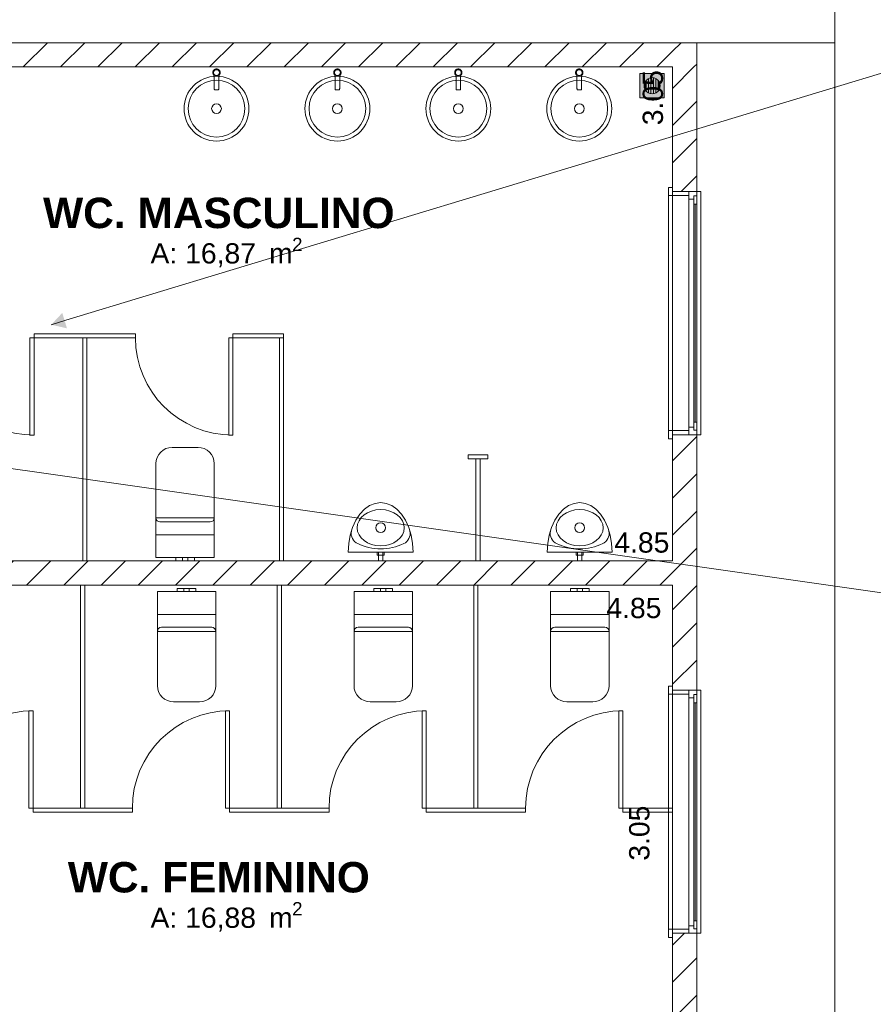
# Model space of a CAD drawing. Header units: millimetres. Extents: x 2826 to 3034, y 1533 to 1590.
# Tile 116 of 248: x 2960.47 to 2965.73, y 1556.77 to 1562.84. Entities that reach past the tile are written whole.
import ezdxf
from ezdxf.enums import TextEntityAlignment as Align

# ---------------------------------------------------------------- set-up
doc = ezdxf.new("R2010")
doc.units = ezdxf.units.MM
doc.layers.add('_Caneta_No__220', color=7, linetype='Continuous', lineweight=15, true_color=0x8a8a8a)
doc.styles.add('ESTILO_GERADO_1', font='arialbd.ttf')
doc.styles.add('ESTILO_GERADO_2', font='arial.ttf')
pattern_1 = [(45, (15.86372, 12.64105), (-0.11490485, 0.11490485), [])]
pattern_2 = [(45, (15.86372, 12.64105), (-0.11490485, 0.11490485), [])]

# ---------------------------------------------------------------- blocks, each defined once
blk = doc.blocks.new('ARROWHEAD_16')
at = {"linetype": 'Continuous', "lineweight": 0}
blk.add_hatch(color=0, dxfattribs=at).paths.add_polyline_path([(-0.9093, 0.525), (0, 0), (-0.9093, -0.525)])
at = {"color": 0, "linetype": 'Continuous', "lineweight": 0}
blk.add_line((0, 0), (-1, 0), dxfattribs=at)
blk = doc.blocks.new('A$Cf44ad3b2')
at = {"layer": '_Caneta_No__220'}
h = blk.add_hatch(dxfattribs=at)
h.set_pattern_fill('TIJOLO_COMUM_0005', color=256, style=0, pattern_type=2)
h.set_pattern_definition(pattern_1)
h.paths.add_polyline_path([(56.6977, 29.4086), (50.0664, 29.4086), (50.0664, 29.2586), (56.6977, 29.2586)])
h = blk.add_hatch(dxfattribs=at)
h.set_pattern_fill('TIJOLO_COMUM_0005', color=256, style=0, pattern_type=2)
h.set_pattern_definition(pattern_1)
h.paths.add_polyline_path([(56.6977, 29.2586), (56.8477, 29.2586), (56.8477, 29.4086)])
h = blk.add_hatch(dxfattribs=at)
h.set_pattern_fill('TIJOLO_COMUM_0005', color=256, style=0, pattern_type=2)
h.set_pattern_definition(pattern_1)
h.paths.add_polyline_path([(56.6977, 29.4086), (56.6977, 29.2586), (56.8477, 29.4086)])
h = blk.add_hatch(dxfattribs=at)
h.set_pattern_fill('TIJOLO_COMUM_0005', color=256, style=0, pattern_type=2)
h.set_pattern_definition(pattern_2)
h.paths.add_polyline_path([(56.6977, 29.2586), (56.6977, 28.49), (56.8477, 28.49), (56.8477, 29.2586)])
h = blk.add_hatch(color=256, dxfattribs=at)
h.paths.add_polyline_path([(56.6466, 29.2177), (56.4966, 29.2177), (56.4966, 29.0677), (56.6466, 29.0677)])
h.paths.add_polyline_path([(56.5716, 29.0927), (56.5587, 29.0944), (56.5466, 29.0994), (56.5363, 29.1074), (56.5283, 29.1177), (56.5233, 29.1298), (56.5216, 29.1427), (56.5233, 29.1557), (56.5283, 29.1677), (56.5363, 29.1781), (56.5466, 29.186), (56.5587, 29.191), (56.5716, 29.1927), (56.5846, 29.191), (56.5966, 29.186), (56.607, 29.1781), (56.6149, 29.1677), (56.6199, 29.1557), (56.6216, 29.1427), (56.6199, 29.1298), (56.6149, 29.1177), (56.607, 29.1074), (56.5966, 29.0994), (56.5846, 29.0944)], flags=0)
for points in [[(56.5341, 29.1753), (56.5283, 29.1677), (56.5233, 29.1557), (56.5216, 29.1427), (56.5233, 29.1298), (56.5283, 29.1177), (56.5341, 29.1102)], [(56.5491, 29.0984), (56.5491, 29.1871), (56.5466, 29.186), (56.5363, 29.1781), (56.5341, 29.1753), (56.5341, 29.1102), (56.5363, 29.1074), (56.5466, 29.0994)], [(56.5641, 29.1917), (56.5587, 29.191), (56.5491, 29.1871), (56.5491, 29.0984), (56.5587, 29.0944), (56.5641, 29.0937)], [(56.5791, 29.1917), (56.5716, 29.1927), (56.5641, 29.1917), (56.5641, 29.0937), (56.5716, 29.0927), (56.5791, 29.0937)], [(56.5846, 29.191), (56.5791, 29.1917), (56.5791, 29.0937), (56.5846, 29.0944), (56.5941, 29.0984), (56.5941, 29.1871)], [(56.5966, 29.186), (56.5941, 29.1871), (56.5941, 29.0984), (56.5966, 29.0994), (56.607, 29.1074), (56.6091, 29.1102), (56.6091, 29.1753), (56.607, 29.1781)], [(56.6149, 29.1677), (56.6091, 29.1753), (56.6091, 29.1102), (56.6149, 29.1177), (56.6199, 29.1298), (56.6216, 29.1427), (56.6199, 29.1557)]]:
    blk.add_hatch(color=256, dxfattribs=at).paths.add_polyline_path(points)
h = blk.add_hatch(dxfattribs=at)
h.set_pattern_fill('TIJOLO_COMUM_0005', color=256, style=0, pattern_type=2)
h.set_pattern_definition(pattern_2)
h.paths.add_polyline_path([(56.6977, 25.4136), (56.8477, 25.4136), (56.8477, 26.99), (56.6977, 26.99)])
h = blk.add_hatch(dxfattribs=at)
h.set_pattern_fill('TIJOLO_COMUM_0005', color=256, style=0, pattern_type=2)
h.set_pattern_definition(pattern_1)
h.paths.add_polyline_path([(51.8469, 26.0615), (56.6977, 26.0615), (56.6977, 26.2115), (51.8469, 26.2115)])
h = blk.add_hatch(dxfattribs=at)
h.set_pattern_fill('TIJOLO_COMUM_0005', color=256, style=0, pattern_type=2)
h.set_pattern_definition(pattern_2)
h.paths.add_polyline_path([(56.6977, 22.4456), (56.8477, 22.4456), (56.8477, 23.9136), (56.6977, 23.9136)])
for p, q in [((57.699, 29.4086), (57.699, 30.2075)), ((57.699, 29.4086), (46.8616, 29.4086)), ((46.8616, 29.4086), (56.8477, 29.4086)), ((56.8477, 29.4086), (56.8477, 21.1333)), ((57.699, 29.4086), (57.699, 13.841)), ((57.699, 13.841), (57.699, 29.4086)), ((56.6977, 29.2586), (50.2164, 29.2586)), ((56.6977, 26.2115), (56.6977, 29.2586)), ((56.6466, 29.2177), (56.4966, 29.2177)), ((56.4966, 29.2177), (56.4966, 29.0677)), ((56.5233, 29.1557), (56.5283, 29.1677)), ((56.5283, 29.1677), (56.5363, 29.1781)), ((56.5341, 29.1102), (56.5341, 29.1753)), ((56.5363, 29.1781), (56.5466, 29.186)), ((56.5466, 29.186), (56.5587, 29.191)), ((56.5491, 29.1871), (56.5491, 29.0984)), ((56.5587, 29.191), (56.5716, 29.1927)), ((56.5641, 29.0937), (56.5641, 29.1917)), ((56.5716, 29.1927), (56.5846, 29.191)), ((56.5791, 29.1917), (56.5791, 29.0937)), ((56.5846, 29.191), (56.5966, 29.186)), ((56.5941, 29.0984), (56.5941, 29.1871)), ((56.5966, 29.186), (56.607, 29.1781)), ((56.607, 29.1781), (56.6149, 29.1677)), ((56.6091, 29.1753), (56.6091, 29.1102)), ((56.6149, 29.1677), (56.6199, 29.1557)), ((56.6466, 29.0677), (56.6466, 29.2177)), ((56.5216, 29.1427), (56.5233, 29.1557)), ((56.5233, 29.1298), (56.5216, 29.1427)), ((56.5283, 29.1177), (56.5233, 29.1298)), ((56.5363, 29.1074), (56.5283, 29.1177)), ((56.5466, 29.0994), (56.5363, 29.1074)), ((56.5587, 29.0944), (56.5466, 29.0994)), ((56.5966, 29.0994), (56.5846, 29.0944)), ((56.607, 29.1074), (56.5966, 29.0994)), ((56.6149, 29.1177), (56.607, 29.1074)), ((56.6199, 29.1298), (56.6149, 29.1177)), ((56.6199, 29.1557), (56.6216, 29.1427)), ((56.6216, 29.1427), (56.6199, 29.1298)), ((56.4966, 29.0677), (56.6466, 29.0677)), ((56.5716, 29.0927), (56.5587, 29.0944)), ((56.5846, 29.0944), (56.5716, 29.0927)), ((56.6727, 28.465), (56.6727, 28.515)), ((56.6727, 28.515), (56.6977, 28.515)), ((56.6977, 28.49), (56.6977, 28.515)), ((56.6977, 28.515), (56.6977, 28.465)), ((56.6977, 28.49), (56.6977, 28.515)), ((56.6977, 28.49), (56.6977, 28.515)), ((56.6727, 28.465), (56.6727, 27.015)), ((56.6977, 28.465), (56.6727, 28.465)), ((56.7977, 28.49), (56.6977, 28.49)), ((56.6977, 28.49), (56.6977, 26.99)), ((56.6977, 28.465), (56.6977, 28.49)), ((56.6977, 28.49), (56.7977, 28.49)), ((56.7977, 28.49), (56.6977, 28.49)), ((56.7977, 28.49), (56.6977, 28.49)), ((56.7977, 28.465), (56.6977, 28.465)), ((56.8477, 28.49), (56.7977, 28.49)), ((56.7977, 28.49), (56.7977, 28.465)), ((56.7977, 28.443), (56.7977, 28.49)), ((56.8477, 28.49), (56.7977, 28.49)), ((56.8477, 28.49), (56.7977, 28.49)), ((56.8277, 28.443), (56.7977, 28.443)), ((56.7977, 27.037), (56.7977, 28.443)), ((56.8477, 28.463), (56.8277, 28.463)), ((56.8277, 28.463), (56.8277, 28.443)), ((56.8277, 28.413), (56.8277, 28.463)), ((56.8277, 28.463), (56.8477, 28.463)), ((56.8477, 28.49), (56.8727, 28.49)), ((56.8477, 28.49), (56.8477, 26.99)), ((56.8477, 28.49), (56.8477, 28.463)), ((56.8477, 28.463), (56.8477, 28.413)), ((56.8727, 28.49), (56.8727, 26.99)), ((56.8477, 28.413), (56.8277, 28.413)), ((56.8277, 27.067), (56.8277, 28.413)), ((56.8377, 28.413), (56.8377, 27.067)), ((56.8477, 28.413), (56.8477, 27.067)), ((56.8477, 28.413), (56.8477, 27.067)), ((52.7596, 27.6127), (52.7596, 27.5877)), ((53.0723, 27.6127), (52.7596, 27.6127)), ((52.7596, 27.5877), (53.0723, 27.5877)), ((53.385, 27.6127), (53.0723, 27.6127)), ((53.0723, 27.5877), (53.385, 27.5877)), ((53.385, 27.5877), (53.385, 27.6127)), ((56.7977, 26.99), (56.7977, 27.037)), ((56.7977, 27.037), (56.8277, 27.037)), ((56.8277, 27.017), (56.8277, 27.067)), ((56.8277, 27.067), (56.8477, 27.067)), ((56.8277, 27.037), (56.8277, 27.017)), ((56.8477, 27.067), (56.8477, 27.017)), ((56.6727, 26.965), (56.6727, 27.015)), ((56.6727, 27.015), (56.6977, 27.015)), ((56.6977, 26.99), (56.6977, 27.015)), ((56.6977, 27.015), (56.7977, 27.015)), ((56.6977, 27.015), (56.6977, 26.965)), ((56.6977, 26.99), (56.6977, 26.965)), ((56.7977, 26.99), (56.6977, 26.99)), ((56.7977, 26.99), (56.6977, 26.99)), ((56.7977, 26.99), (56.6977, 26.99)), ((56.7977, 26.99), (56.6977, 26.99)), ((56.6977, 26.99), (56.6977, 26.965)), ((56.6977, 26.99), (56.6977, 26.965)), ((56.7977, 27.015), (56.7977, 26.99)), ((56.8477, 26.99), (56.7977, 26.99)), ((56.8477, 26.99), (56.7977, 26.99)), ((56.8477, 26.99), (56.7977, 26.99)), ((56.8277, 27.017), (56.8477, 27.017)), ((56.8477, 27.017), (56.8277, 27.017)), ((56.8477, 27.017), (56.8477, 26.99)), ((56.8727, 26.99), (56.8477, 26.99)), ((56.6977, 26.965), (56.6727, 26.965)), ((53.5113, 26.4765), (53.8713, 26.4765)), ((53.6913, 26.4515), (53.5363, 26.4515)), ((53.8463, 26.4515), (53.6913, 26.4515)), ((53.5113, 26.3715), (53.8713, 26.3715)), ((51.8669, 26.2115), (56.6977, 26.2115)), ((53.6343, 26.2315), (53.651, 26.2315)), ((53.6343, 26.2315), (53.6343, 26.2115)), ((53.6343, 26.2115), (53.651, 26.2115)), ((53.651, 26.2315), (53.6753, 26.2315)), ((53.651, 26.2115), (53.6753, 26.2115)), ((53.6753, 26.2315), (53.68, 26.2315)), ((53.6753, 26.2315), (53.6753, 26.2115)), ((53.6753, 26.2115), (53.68, 26.2115)), ((53.68, 26.2315), (53.6913, 26.2315)), ((53.68, 26.2115), (53.6913, 26.2115)), ((53.6913, 26.2315), (53.7026, 26.2315)), ((53.6913, 26.2115), (53.7026, 26.2115)), ((53.7026, 26.2315), (53.7073, 26.2315)), ((53.7026, 26.2115), (53.7073, 26.2115)), ((53.7073, 26.2315), (53.7073, 26.2115)), ((53.7073, 26.2315), (53.7316, 26.2315)), ((53.7073, 26.2115), (53.7316, 26.2115)), ((53.7316, 26.2315), (53.7483, 26.2315)), ((53.7316, 26.2115), (53.7483, 26.2115)), ((53.7483, 26.2315), (53.7483, 26.2115)), ((56.6977, 26.0615), (51.8669, 26.0615)), ((56.6977, 23.0115), (56.6977, 26.0615)), ((53.6433, 26.0415), (53.66, 26.0415)), ((53.6433, 26.0215), (53.6433, 26.0415)), ((53.6433, 26.0215), (53.66, 26.0215)), ((53.66, 26.0415), (53.6843, 26.0415)), ((53.66, 26.0215), (53.6843, 26.0215)), ((53.6843, 26.0415), (53.689, 26.0415)), ((53.6843, 26.0215), (53.6843, 26.0415)), ((53.6843, 26.0215), (53.689, 26.0215)), ((53.689, 26.0415), (53.7003, 26.0415)), ((53.689, 26.0215), (53.7003, 26.0215)), ((53.7003, 26.0415), (53.7116, 26.0415)), ((53.7003, 26.0215), (53.7116, 26.0215)), ((53.7116, 26.0415), (53.7163, 26.0415)), ((53.7116, 26.0215), (53.7163, 26.0215)), ((53.7163, 26.0215), (53.7163, 26.0415)), ((53.7163, 26.0415), (53.7406, 26.0415)), ((53.7163, 26.0215), (53.7406, 26.0215)), ((53.7406, 26.0415), (53.7573, 26.0415)), ((53.7406, 26.0215), (53.7573, 26.0215)), ((53.7573, 26.0215), (53.7573, 26.0415)), ((54.856, 26.0415), (54.8727, 26.0415)), ((54.856, 26.0215), (54.856, 26.0415)), ((54.856, 26.0215), (54.8727, 26.0215)), ((54.8727, 26.0415), (54.897, 26.0415)), ((54.8727, 26.0215), (54.897, 26.0215)), ((54.897, 26.0415), (54.9017, 26.0415)), ((54.897, 26.0215), (54.897, 26.0415)), ((54.897, 26.0215), (54.9017, 26.0215)), ((54.9017, 26.0415), (54.913, 26.0415)), ((54.9017, 26.0215), (54.913, 26.0215)), ((54.913, 26.0415), (54.9243, 26.0415)), ((54.913, 26.0215), (54.9243, 26.0215)), ((54.9243, 26.0415), (54.929, 26.0415)), ((54.9243, 26.0215), (54.929, 26.0215)), ((54.929, 26.0215), (54.929, 26.0415)), ((54.929, 26.0415), (54.9533, 26.0415)), ((54.929, 26.0215), (54.9533, 26.0215)), ((54.9533, 26.0415), (54.97, 26.0415)), ((54.9533, 26.0215), (54.97, 26.0215)), ((54.97, 26.0215), (54.97, 26.0415)), ((56.0687, 26.0415), (56.0854, 26.0415)), ((56.0687, 26.0215), (56.0687, 26.0415)), ((56.0687, 26.0215), (56.0854, 26.0215)), ((56.0854, 26.0415), (56.1097, 26.0415)), ((56.0854, 26.0215), (56.1097, 26.0215)), ((56.1097, 26.0415), (56.1144, 26.0415)), ((56.1097, 26.0215), (56.1097, 26.0415)), ((56.1097, 26.0215), (56.1144, 26.0215)), ((56.1144, 26.0415), (56.1257, 26.0415)), ((56.1144, 26.0215), (56.1257, 26.0215)), ((56.1257, 26.0415), (56.1371, 26.0415)), ((56.1257, 26.0215), (56.1371, 26.0215)), ((56.1371, 26.0415), (56.1417, 26.0415)), ((56.1371, 26.0215), (56.1417, 26.0215)), ((56.1417, 26.0215), (56.1417, 26.0415)), ((56.1417, 26.0415), (56.1661, 26.0415)), ((56.1417, 26.0215), (56.1661, 26.0215)), ((56.1661, 26.0415), (56.1827, 26.0415)), ((56.1661, 26.0215), (56.1827, 26.0215)), ((56.1827, 26.0215), (56.1827, 26.0415)), ((53.5203, 25.8815), (53.8803, 25.8815)), ((54.733, 25.8815), (55.093, 25.8815)), ((55.9457, 25.8815), (56.3057, 25.8815)), ((53.5203, 25.7765), (53.8803, 25.7765)), ((53.7003, 25.8015), (53.5453, 25.8015)), ((53.8553, 25.8015), (53.7003, 25.8015)), ((54.733, 25.7765), (55.093, 25.7765)), ((54.913, 25.8015), (54.758, 25.8015)), ((55.068, 25.8015), (54.913, 25.8015)), ((55.9457, 25.7765), (56.3057, 25.7765)), ((56.1257, 25.8015), (55.9707, 25.8015)), ((56.2807, 25.8015), (56.1257, 25.8015)), ((56.6727, 25.3886), (56.6727, 25.4386)), ((56.6727, 25.4386), (56.6977, 25.4386)), ((56.6977, 25.4136), (56.6977, 25.4386)), ((56.6977, 25.4386), (56.6977, 25.3886)), ((56.6977, 25.4136), (56.6977, 25.4386)), ((56.6977, 25.4136), (56.6977, 25.4386)), ((56.7977, 25.4136), (56.6977, 25.4136)), ((56.6977, 25.4136), (56.6977, 23.9136)), ((56.6977, 25.3886), (56.6977, 25.4136)), ((56.6977, 25.4136), (56.7977, 25.4136)), ((56.7977, 25.4136), (56.6977, 25.4136)), ((56.7977, 25.4136), (56.6977, 25.4136)), ((56.8477, 25.4136), (56.7977, 25.4136)), ((56.7977, 25.4136), (56.7977, 25.3886)), ((56.7977, 25.3666), (56.7977, 25.4136)), ((56.8477, 25.4136), (56.7977, 25.4136)), ((56.8477, 25.4136), (56.7977, 25.4136)), ((56.8477, 25.4136), (56.8727, 25.4136)), ((56.8477, 25.4136), (56.8477, 23.9136)), ((56.8477, 25.4136), (56.8477, 25.3866)), ((56.8727, 25.4136), (56.8727, 23.9136)), ((56.6727, 25.3886), (56.6727, 23.9386)), ((56.6977, 25.3886), (56.6727, 25.3886)), ((56.7977, 25.3886), (56.6977, 25.3886)), ((56.8277, 25.3666), (56.7977, 25.3666)), ((56.7977, 23.9606), (56.7977, 25.3666)), ((56.8477, 25.3866), (56.8277, 25.3866)), ((56.8277, 25.3866), (56.8277, 25.3666)), ((56.8277, 25.3366), (56.8277, 25.3866)), ((56.8277, 25.3866), (56.8477, 25.3866)), ((56.8477, 25.3366), (56.8277, 25.3366)), ((56.8277, 23.9906), (56.8277, 25.3366)), ((56.8377, 25.3366), (56.8377, 23.9906)), ((56.8477, 25.3866), (56.8477, 25.3366)), ((56.8477, 25.3366), (56.8477, 23.9906)), ((56.8477, 25.3366), (56.8477, 23.9906)), ((52.7532, 24.6615), (52.7532, 24.6865)), ((52.7532, 24.6865), (53.0596, 24.6865)), ((53.0596, 24.6865), (53.3659, 24.6865)), ((53.3659, 24.6865), (53.3659, 24.6615)), ((53.9659, 24.6615), (53.9659, 24.6865)), ((53.9659, 24.6865), (54.2723, 24.6865)), ((54.2723, 24.6865), (54.5787, 24.6865)), ((54.5787, 24.6865), (54.5787, 24.6615)), ((55.1787, 24.6615), (55.1787, 24.6865)), ((55.1787, 24.6865), (55.485, 24.6865)), ((55.485, 24.6865), (55.7914, 24.6865)), ((55.7914, 24.6865), (55.7914, 24.6615)), ((53.0596, 24.6615), (52.7532, 24.6615)), ((53.3659, 24.6615), (53.0596, 24.6615)), ((54.2723, 24.6615), (53.9659, 24.6615)), ((54.5787, 24.6615), (54.2723, 24.6615)), ((55.485, 24.6615), (55.1787, 24.6615)), ((55.7914, 24.6615), (55.485, 24.6615)), ((56.6727, 23.8886), (56.6727, 23.9386)), ((56.6727, 23.9386), (56.6977, 23.9386)), ((56.6977, 23.9136), (56.6977, 23.9386)), ((56.6977, 23.9386), (56.7977, 23.9386)), ((56.6977, 23.9386), (56.6977, 23.8886)), ((56.7977, 23.9136), (56.7977, 23.9606)), ((56.7977, 23.9606), (56.8277, 23.9606)), ((56.7977, 23.9386), (56.7977, 23.9136)), ((56.8277, 23.9406), (56.8277, 23.9906)), ((56.8277, 23.9906), (56.8477, 23.9906)), ((56.8277, 23.9606), (56.8277, 23.9406)), ((56.8277, 23.9406), (56.8477, 23.9406)), ((56.8477, 23.9406), (56.8277, 23.9406)), ((56.8477, 23.9906), (56.8477, 23.9406)), ((56.8477, 23.9406), (56.8477, 23.9136)), ((56.6977, 23.8886), (56.6727, 23.8886)), ((56.6977, 23.9136), (56.6977, 23.8886)), ((56.7977, 23.9136), (56.6977, 23.9136)), ((56.7977, 23.9136), (56.6977, 23.9136)), ((56.7977, 23.9136), (56.6977, 23.9136)), ((56.7977, 23.9136), (56.6977, 23.9136)), ((56.6977, 23.9136), (56.6977, 23.8886)), ((56.6977, 23.9136), (56.6977, 23.8886)), ((56.8477, 23.9136), (56.7977, 23.9136)), ((56.8477, 23.9136), (56.7977, 23.9136)), ((56.8477, 23.9136), (56.7977, 23.9136)), ((56.8727, 23.9136), (56.8477, 23.9136))]:
    blk.add_line(p, q, dxfattribs=at)
for points in [[(16.6721, 13.841), (34.6868, 13.841), (34.6907, 12.0631), (41.0042, 12.077), (41.0042, 13.841), (56.8474, 13.841), (56.8474, 29.4086), (46.8616, 29.4086), (46.8616, 23.6389), (34.6868, 23.6389), (34.6868, 22.4389), (16.6721, 22.4389)], [(53.9074, 29.2238), (53.9073, 29.2222), (53.9072, 29.2213), (53.9069, 29.2191), (53.9065, 29.2175), (53.9061, 29.2164), (53.9053, 29.2145), (53.9046, 29.2131), (53.9039, 29.2119), (53.9029, 29.2104), (53.9019, 29.2091), (53.9008, 29.2079), (53.8996, 29.2068), (53.8989, 29.2062), (53.8989, 29.1796), (53.8989, 29.1272), (53.8988, 29.1261), (53.8988, 29.1249), (53.8986, 29.1237), (53.8985, 29.1226), (53.8983, 29.1214), (53.8981, 29.1199), (53.8975, 29.1177), (53.8969, 29.1171), (53.8958, 29.1171), (53.8947, 29.1171), (53.8934, 29.1171), (53.8919, 29.1171), (53.8903, 29.1171), (53.8885, 29.1171), (53.8867, 29.1171), (53.8849, 29.1171), (53.883, 29.1171), (53.8812, 29.1171), (53.8795, 29.1171), (53.8779, 29.1171), (53.8764, 29.1171), (53.875, 29.1171), (53.8739, 29.1171), (53.873, 29.1171), (53.8723, 29.1176), (53.8716, 29.1205), (53.8713, 29.1221), (53.8711, 29.1233), (53.871, 29.1246), (53.8709, 29.1258), (53.8709, 29.1269), (53.8709, 29.128), (53.8709, 29.1796), (53.8709, 29.2062), (53.8701, 29.2068), (53.869, 29.2079), (53.8679, 29.2091), (53.8673, 29.2098), (53.8659, 29.2117), (53.8651, 29.2131), (53.8646, 29.2141), (53.8638, 29.216), (53.8633, 29.2175), (53.8629, 29.2188), (53.8626, 29.2206), (53.8624, 29.2222), (53.8624, 29.2238), (53.8624, 29.2255), (53.8626, 29.2271), (53.863, 29.229), (53.8633, 29.2303), (53.8639, 29.2319), (53.8648, 29.2339), (53.8652, 29.2348), (53.8661, 29.2363), (53.8671, 29.2376), (53.8681, 29.2389), (53.8694, 29.2402), (53.8705, 29.2411), (53.8718, 29.2421), (53.8736, 29.2433), (53.8746, 29.2438), (53.8761, 29.2445), (53.8776, 29.2451), (53.8792, 29.2456), (53.881, 29.246), (53.8824, 29.2462), (53.884, 29.2463), (53.8862, 29.2463), (53.8873, 29.2462), (53.889, 29.246), (53.8913, 29.2454), (53.8921, 29.2451), (53.8938, 29.2445), (53.8952, 29.2438), (53.8966, 29.243), (53.8983, 29.2419), (53.8993, 29.2411), (53.9005, 29.24), (53.9021, 29.2383), (53.9027, 29.2376), (53.9037, 29.2362), (53.9045, 29.2348), (53.9052, 29.2334), (53.906, 29.2315), (53.9064, 29.2303), (53.9068, 29.2287), (53.9072, 29.2264), (53.9073, 29.2255)], [(53.9031, 29.2247), (53.9031, 29.2234), (53.9031, 29.2221), (53.9029, 29.2208), (53.9026, 29.2195), (53.9023, 29.2182), (53.9018, 29.217), (53.9013, 29.2158), (53.9007, 29.2147), (53.9, 29.2136), (53.8993, 29.2126), (53.8985, 29.2117), (53.8977, 29.2108), (53.8969, 29.21), (53.896, 29.2093), (53.895, 29.2086), (53.894, 29.208), (53.893, 29.2075), (53.892, 29.207), (53.8908, 29.2065), (53.8895, 29.2062), (53.8883, 29.2059), (53.887, 29.2057), (53.8857, 29.2056), (53.8844, 29.2056), (53.8831, 29.2056), (53.8817, 29.2058), (53.8805, 29.2061), (53.8792, 29.2064), (53.878, 29.2069), (53.8769, 29.2074), (53.8758, 29.208), (53.8747, 29.2086), (53.8737, 29.2094), (53.8728, 29.2101), (53.8719, 29.2109), (53.8711, 29.2118), (53.8704, 29.2127), (53.8697, 29.2137), (53.869, 29.2147), (53.8685, 29.2158), (53.868, 29.2169), (53.8675, 29.218), (53.8672, 29.2192), (53.8669, 29.2205), (53.8667, 29.2218), (53.8666, 29.2231), (53.8666, 29.2244), (53.8667, 29.2257), (53.8669, 29.227), (53.8672, 29.2283), (53.8675, 29.2296), (53.868, 29.2308), (53.8685, 29.232), (53.8691, 29.2332), (53.8697, 29.234), (53.8702, 29.2347), (53.8708, 29.2355), (53.8714, 29.2362), (53.8725, 29.2373), (53.8738, 29.2384), (53.8751, 29.2393), (53.8765, 29.2401), (53.8773, 29.2405), (53.8782, 29.2409), (53.8791, 29.2412), (53.88, 29.2415), (53.8813, 29.2418), (53.8826, 29.242), (53.8839, 29.2421), (53.8852, 29.2421), (53.8865, 29.242), (53.8878, 29.2419), (53.8891, 29.2416), (53.8904, 29.2413), (53.8916, 29.2408), (53.8928, 29.2403), (53.894, 29.2397), (53.8951, 29.239), (53.896, 29.2383), (53.897, 29.2375), (53.8979, 29.2367), (53.8987, 29.2358), (53.8994, 29.2349), (53.9001, 29.2339), (53.9007, 29.2329), (53.9013, 29.2319), (53.9018, 29.2308), (53.9022, 29.2296), (53.9026, 29.2285), (53.9028, 29.2273), (53.903, 29.226)], [(54.6531, 29.2238), (54.653, 29.2222), (54.653, 29.2213), (54.6526, 29.2191), (54.6522, 29.2175), (54.6518, 29.2164), (54.6511, 29.2145), (54.6503, 29.2131), (54.6496, 29.2119), (54.6486, 29.2104), (54.6476, 29.2091), (54.6465, 29.2079), (54.6453, 29.2068), (54.6446, 29.2062), (54.6446, 29.1796), (54.6446, 29.1272), (54.6446, 29.1261), (54.6445, 29.1249), (54.6444, 29.1237), (54.6442, 29.1226), (54.644, 29.1214), (54.6438, 29.1199), (54.6433, 29.1177), (54.6426, 29.1171), (54.6416, 29.1171), (54.6404, 29.1171), (54.6391, 29.1171), (54.6376, 29.1171), (54.636, 29.1171), (54.6342, 29.1171), (54.6324, 29.1171), (54.6306, 29.1171), (54.6287, 29.1171), (54.6269, 29.1171), (54.6252, 29.1171), (54.6236, 29.1171), (54.6221, 29.1171), (54.6208, 29.1171), (54.6196, 29.1171), (54.6187, 29.1171), (54.618, 29.1176), (54.6173, 29.1205), (54.617, 29.1221), (54.6169, 29.1233), (54.6167, 29.1246), (54.6166, 29.1258), (54.6166, 29.1269), (54.6166, 29.128), (54.6166, 29.1796), (54.6166, 29.2062), (54.6159, 29.2068), (54.6147, 29.2079), (54.6136, 29.2091), (54.613, 29.2098), (54.6117, 29.2117), (54.6108, 29.2131), (54.6103, 29.2141), (54.6095, 29.216), (54.609, 29.2175), (54.6087, 29.2188), (54.6083, 29.2206), (54.6082, 29.2222), (54.6081, 29.2238), (54.6082, 29.2255), (54.6083, 29.2271), (54.6087, 29.229), (54.609, 29.2303), (54.6096, 29.2319), (54.6105, 29.2339), (54.611, 29.2348), (54.6118, 29.2363), (54.6128, 29.2376), (54.6138, 29.2389), (54.6152, 29.2402), (54.6162, 29.2411), (54.6175, 29.2421), (54.6193, 29.2433), (54.6203, 29.2438), (54.6218, 29.2445), (54.6233, 29.2451), (54.6249, 29.2456), (54.6267, 29.246), (54.6281, 29.2462), (54.6298, 29.2463), (54.6319, 29.2463), (54.6331, 29.2462), (54.6347, 29.246), (54.637, 29.2454), (54.6379, 29.2451), (54.6395, 29.2445), (54.6409, 29.2438), (54.6423, 29.243), (54.644, 29.2419), (54.645, 29.2411), (54.6462, 29.24), (54.6478, 29.2383), (54.6484, 29.2376), (54.6494, 29.2362), (54.6502, 29.2348), (54.651, 29.2334), (54.6517, 29.2315), (54.6521, 29.2303), (54.6526, 29.2287), (54.6529, 29.2264), (54.653, 29.2255)], [(54.6489, 29.2247), (54.6489, 29.2234), (54.6488, 29.2221), (54.6486, 29.2208), (54.6484, 29.2195), (54.648, 29.2182), (54.6475, 29.217), (54.647, 29.2158), (54.6464, 29.2147), (54.6457, 29.2136), (54.645, 29.2126), (54.6442, 29.2117), (54.6434, 29.2108), (54.6426, 29.21), (54.6417, 29.2093), (54.6407, 29.2086), (54.6398, 29.208), (54.6387, 29.2075), (54.6377, 29.207), (54.6365, 29.2065), (54.6353, 29.2062), (54.634, 29.2059), (54.6327, 29.2057), (54.6314, 29.2056), (54.6301, 29.2056), (54.6288, 29.2056), (54.6275, 29.2058), (54.6262, 29.2061), (54.625, 29.2064), (54.6238, 29.2069), (54.6226, 29.2074), (54.6215, 29.208), (54.6204, 29.2086), (54.6194, 29.2094), (54.6185, 29.2101), (54.6176, 29.2109), (54.6168, 29.2118), (54.6161, 29.2127), (54.6154, 29.2137), (54.6148, 29.2147), (54.6142, 29.2158), (54.6137, 29.2169), (54.6133, 29.218), (54.6129, 29.2192), (54.6126, 29.2205), (54.6124, 29.2218), (54.6123, 29.2231), (54.6123, 29.2244), (54.6124, 29.2257), (54.6126, 29.227), (54.6129, 29.2283), (54.6132, 29.2296), (54.6137, 29.2308), (54.6142, 29.232), (54.6149, 29.2332), (54.6154, 29.234), (54.6159, 29.2347), (54.6165, 29.2355), (54.6171, 29.2362), (54.6183, 29.2373), (54.6195, 29.2384), (54.6208, 29.2393), (54.6222, 29.2401), (54.6231, 29.2405), (54.6239, 29.2409), (54.6248, 29.2412), (54.6257, 29.2415), (54.627, 29.2418), (54.6283, 29.242), (54.6296, 29.2421), (54.6309, 29.2421), (54.6322, 29.242), (54.6335, 29.2419), (54.6348, 29.2416), (54.6361, 29.2413), (54.6373, 29.2408), (54.6385, 29.2403), (54.6397, 29.2397), (54.6408, 29.239), (54.6418, 29.2383), (54.6427, 29.2375), (54.6436, 29.2367), (54.6444, 29.2358), (54.6451, 29.2349), (54.6458, 29.2339), (54.6464, 29.2329), (54.647, 29.2319), (54.6475, 29.2308), (54.6479, 29.2296), (54.6483, 29.2285), (54.6486, 29.2273), (54.6487, 29.226)], [(55.3988, 29.2238), (55.3988, 29.2222), (55.3987, 29.2213), (55.3983, 29.2191), (55.3979, 29.2175), (55.3976, 29.2164), (55.3968, 29.2145), (55.3961, 29.2131), (55.3954, 29.2119), (55.3943, 29.2104), (55.3933, 29.2091), (55.3922, 29.2079), (55.391, 29.2068), (55.3903, 29.2062), (55.3903, 29.1796), (55.3903, 29.1272), (55.3903, 29.1261), (55.3902, 29.1249), (55.3901, 29.1237), (55.3899, 29.1226), (55.3897, 29.1214), (55.3895, 29.1199), (55.389, 29.1177), (55.3883, 29.1171), (55.3873, 29.1171), (55.3862, 29.1171), (55.3848, 29.1171), (55.3833, 29.1171), (55.3817, 29.1171), (55.38, 29.1171), (55.3782, 29.1171), (55.3763, 29.1171), (55.3745, 29.1171), (55.3727, 29.1171), (55.3709, 29.1171), (55.3693, 29.1171), (55.3678, 29.1171), (55.3665, 29.1171), (55.3653, 29.1171), (55.3644, 29.1171), (55.3637, 29.1176), (55.363, 29.1205), (55.3628, 29.1221), (55.3626, 29.1233), (55.3625, 29.1246), (55.3624, 29.1258), (55.3623, 29.1269), (55.3623, 29.128), (55.3623, 29.1796), (55.3623, 29.2062), (55.3616, 29.2068), (55.3604, 29.2079), (55.3593, 29.2091), (55.3587, 29.2098), (55.3574, 29.2117), (55.3566, 29.2131), (55.356, 29.2141), (55.3552, 29.216), (55.3547, 29.2175), (55.3544, 29.2188), (55.354, 29.2206), (55.3539, 29.2222), (55.3538, 29.2238), (55.3539, 29.2255), (55.3541, 29.2271), (55.3544, 29.229), (55.3548, 29.2303), (55.3553, 29.2319), (55.3562, 29.2339), (55.3567, 29.2348), (55.3576, 29.2363), (55.3585, 29.2376), (55.3596, 29.2389), (55.3609, 29.2402), (55.3619, 29.2411), (55.3632, 29.2421), (55.3651, 29.2433), (55.366, 29.2438), (55.3675, 29.2445), (55.3691, 29.2451), (55.3706, 29.2456), (55.3724, 29.246), (55.3739, 29.2462), (55.3755, 29.2463), (55.3776, 29.2463), (55.3788, 29.2462), (55.3804, 29.246), (55.3828, 29.2454), (55.3836, 29.2451), (55.3852, 29.2445), (55.3866, 29.2438), (55.388, 29.243), (55.3898, 29.2419), (55.3907, 29.2411), (55.3919, 29.24), (55.3936, 29.2383), (55.3941, 29.2376), (55.3951, 29.2362), (55.3959, 29.2348), (55.3967, 29.2334), (55.3975, 29.2315), (55.3979, 29.2303), (55.3983, 29.2287), (55.3987, 29.2264), (55.3988, 29.2255)], [(55.3946, 29.2247), (55.3946, 29.2234), (55.3945, 29.2221), (55.3943, 29.2208), (55.3941, 29.2195), (55.3937, 29.2182), (55.3933, 29.217), (55.3927, 29.2158), (55.3921, 29.2147), (55.3915, 29.2136), (55.3907, 29.2126), (55.39, 29.2117), (55.3892, 29.2108), (55.3883, 29.21), (55.3874, 29.2093), (55.3865, 29.2086), (55.3855, 29.208), (55.3845, 29.2075), (55.3834, 29.207), (55.3822, 29.2065), (55.381, 29.2062), (55.3797, 29.2059), (55.3785, 29.2057), (55.3772, 29.2056), (55.3758, 29.2056), (55.3745, 29.2056), (55.3732, 29.2058), (55.3719, 29.2061), (55.3707, 29.2064), (55.3695, 29.2069), (55.3683, 29.2074), (55.3672, 29.208), (55.3662, 29.2086), (55.3652, 29.2094), (55.3642, 29.2101), (55.3634, 29.2109), (55.3626, 29.2118), (55.3618, 29.2127), (55.3611, 29.2137), (55.3605, 29.2147), (55.3599, 29.2158), (55.3594, 29.2169), (55.359, 29.218), (55.3586, 29.2192), (55.3583, 29.2205), (55.3582, 29.2218), (55.3581, 29.2231), (55.358, 29.2244), (55.3581, 29.2257), (55.3583, 29.227), (55.3586, 29.2283), (55.359, 29.2296), (55.3594, 29.2308), (55.36, 29.232), (55.3606, 29.2332), (55.3611, 29.234), (55.3616, 29.2347), (55.3622, 29.2355), (55.3629, 29.2362), (55.364, 29.2373), (55.3652, 29.2384), (55.3665, 29.2393), (55.3679, 29.2401), (55.3688, 29.2405), (55.3696, 29.2409), (55.3705, 29.2412), (55.3715, 29.2415), (55.3727, 29.2418), (55.374, 29.242), (55.3753, 29.2421), (55.3766, 29.2421), (55.3779, 29.242), (55.3793, 29.2419), (55.3806, 29.2416), (55.3818, 29.2413), (55.3831, 29.2408), (55.3842, 29.2403), (55.3854, 29.2397), (55.3865, 29.239), (55.3875, 29.2383), (55.3884, 29.2375), (55.3893, 29.2367), (55.3901, 29.2358), (55.3909, 29.2349), (55.3915, 29.2339), (55.3922, 29.2329), (55.3927, 29.2319), (55.3932, 29.2308), (55.3937, 29.2296), (55.394, 29.2285), (55.3943, 29.2273), (55.3945, 29.226)], [(56.1445, 29.2238), (56.1445, 29.2222), (56.1444, 29.2213), (56.144, 29.2191), (56.1436, 29.2175), (56.1433, 29.2164), (56.1425, 29.2145), (56.1418, 29.2131), (56.1411, 29.2119), (56.14, 29.2104), (56.139, 29.2091), (56.1379, 29.2079), (56.1368, 29.2068), (56.1361, 29.2062), (56.136, 29.1796), (56.136, 29.1272), (56.136, 29.1261), (56.1359, 29.1249), (56.1358, 29.1237), (56.1357, 29.1226), (56.1355, 29.1214), (56.1352, 29.1199), (56.1347, 29.1177), (56.1341, 29.1171), (56.133, 29.1171), (56.1319, 29.1171), (56.1306, 29.1171), (56.1291, 29.1171), (56.1274, 29.1171), (56.1257, 29.1171), (56.1239, 29.1171), (56.122, 29.1171), (56.1202, 29.1171), (56.1184, 29.1171), (56.1166, 29.1171), (56.115, 29.1171), (56.1135, 29.1171), (56.1122, 29.1171), (56.1111, 29.1171), (56.1101, 29.1171), (56.1094, 29.1176), (56.1087, 29.1205), (56.1085, 29.1221), (56.1083, 29.1233), (56.1082, 29.1246), (56.1081, 29.1258), (56.108, 29.1269), (56.108, 29.128), (56.108, 29.1796), (56.108, 29.2062), (56.1073, 29.2068), (56.1061, 29.2079), (56.105, 29.2091), (56.1044, 29.2098), (56.1031, 29.2117), (56.1023, 29.2131), (56.1018, 29.2141), (56.101, 29.216), (56.1004, 29.2175), (56.1001, 29.2188), (56.0998, 29.2206), (56.0996, 29.2222), (56.0995, 29.2238), (56.0996, 29.2255), (56.0998, 29.2271), (56.1001, 29.229), (56.1005, 29.2303), (56.101, 29.2319), (56.1019, 29.2339), (56.1024, 29.2348), (56.1033, 29.2363), (56.1042, 29.2376), (56.1053, 29.2389), (56.1066, 29.2402), (56.1076, 29.2411), (56.1089, 29.2421), (56.1108, 29.2433), (56.1117, 29.2438), (56.1132, 29.2445), (56.1148, 29.2451), (56.1163, 29.2456), (56.1181, 29.246), (56.1196, 29.2462), (56.1212, 29.2463), (56.1233, 29.2463), (56.1245, 29.2462), (56.1261, 29.246), (56.1285, 29.2454), (56.1293, 29.2451), (56.1309, 29.2445), (56.1323, 29.2438), (56.1338, 29.243), (56.1355, 29.2419), (56.1364, 29.2411), (56.1377, 29.24), (56.1393, 29.2383), (56.1398, 29.2376), (56.1408, 29.2362), (56.1417, 29.2348), (56.1424, 29.2334), (56.1432, 29.2315), (56.1436, 29.2303), (56.144, 29.2287), (56.1444, 29.2264), (56.1445, 29.2255)], [(56.1403, 29.2247), (56.1403, 29.2234), (56.1402, 29.2221), (56.1401, 29.2208), (56.1398, 29.2195), (56.1394, 29.2182), (56.139, 29.217), (56.1385, 29.2158), (56.1379, 29.2147), (56.1372, 29.2136), (56.1364, 29.2126), (56.1357, 29.2117), (56.1349, 29.2108), (56.134, 29.21), (56.1331, 29.2093), (56.1322, 29.2086), (56.1312, 29.208), (56.1302, 29.2075), (56.1291, 29.207), (56.1279, 29.2065), (56.1267, 29.2062), (56.1255, 29.2059), (56.1242, 29.2057), (56.1229, 29.2056), (56.1215, 29.2056), (56.1202, 29.2056), (56.1189, 29.2058), (56.1177, 29.2061), (56.1164, 29.2064), (56.1152, 29.2069), (56.114, 29.2074), (56.1129, 29.208), (56.1119, 29.2086), (56.1109, 29.2094), (56.1099, 29.2101), (56.1091, 29.2109), (56.1083, 29.2118), (56.1075, 29.2127), (56.1069, 29.2137), (56.1062, 29.2147), (56.1056, 29.2158), (56.1051, 29.2169), (56.1047, 29.218), (56.1043, 29.2192), (56.1041, 29.2205), (56.1039, 29.2218), (56.1038, 29.2231), (56.1038, 29.2244), (56.1039, 29.2257), (56.104, 29.227), (56.1043, 29.2283), (56.1047, 29.2296), (56.1051, 29.2308), (56.1057, 29.232), (56.1063, 29.2332), (56.1068, 29.234), (56.1074, 29.2347), (56.108, 29.2355), (56.1086, 29.2362), (56.1097, 29.2373), (56.1109, 29.2384), (56.1123, 29.2393), (56.1136, 29.2401), (56.1145, 29.2405), (56.1154, 29.2409), (56.1163, 29.2412), (56.1172, 29.2415), (56.1184, 29.2418), (56.1197, 29.242), (56.121, 29.2421), (56.1223, 29.2421), (56.1237, 29.242), (56.125, 29.2419), (56.1263, 29.2416), (56.1276, 29.2413), (56.1288, 29.2408), (56.13, 29.2403), (56.1311, 29.2397), (56.1322, 29.239), (56.1332, 29.2383), (56.1341, 29.2375), (56.135, 29.2367), (56.1359, 29.2358), (56.1366, 29.2349), (56.1373, 29.2339), (56.1379, 29.2329), (56.1384, 29.2319), (56.1389, 29.2308), (56.1394, 29.2296), (56.1397, 29.2285), (56.14, 29.2273), (56.1402, 29.226)], [(53.8989, 29.2121), (53.8989, 29.1965), (53.8989, 29.1796), (53.8989, 29.1272), (53.8988, 29.1261), (53.8988, 29.1249), (53.8986, 29.1237), (53.8985, 29.1226), (53.8983, 29.1214), (53.8981, 29.1199), (53.8975, 29.1177), (53.8969, 29.1171), (53.8958, 29.1171), (53.8947, 29.1171), (53.873, 29.1171), (53.8723, 29.1176), (53.8716, 29.1205), (53.8713, 29.1221), (53.8711, 29.1233), (53.871, 29.1246), (53.8709, 29.1258), (53.8709, 29.1269), (53.8709, 29.128), (53.8709, 29.1796), (53.8709, 29.2121), (53.8719, 29.2109), (53.8728, 29.2101), (53.8737, 29.2094), (53.8747, 29.2086), (53.8758, 29.208), (53.8769, 29.2074), (53.878, 29.2069), (53.8792, 29.2064), (53.8805, 29.2061), (53.8817, 29.2058), (53.8831, 29.2056), (53.8844, 29.2056), (53.8857, 29.2056), (53.887, 29.2057), (53.8883, 29.2059), (53.8895, 29.2062), (53.8908, 29.2065), (53.892, 29.207), (53.893, 29.2075), (53.894, 29.208), (53.895, 29.2086), (53.896, 29.2093), (53.8969, 29.21), (53.8977, 29.2108)], [(54.6446, 29.2121), (54.6446, 29.1965), (54.6446, 29.1796), (54.6446, 29.1272), (54.6446, 29.1261), (54.6445, 29.1249), (54.6444, 29.1237), (54.6442, 29.1226), (54.644, 29.1214), (54.6438, 29.1199), (54.6433, 29.1177), (54.6426, 29.1171), (54.6416, 29.1171), (54.6404, 29.1171), (54.6187, 29.1171), (54.618, 29.1176), (54.6173, 29.1205), (54.617, 29.1221), (54.6169, 29.1233), (54.6167, 29.1246), (54.6166, 29.1258), (54.6166, 29.1269), (54.6166, 29.128), (54.6166, 29.1796), (54.6166, 29.2121), (54.6176, 29.2109), (54.6185, 29.2101), (54.6194, 29.2094), (54.6204, 29.2086), (54.6215, 29.208), (54.6226, 29.2074), (54.6238, 29.2069), (54.625, 29.2064), (54.6262, 29.2061), (54.6275, 29.2058), (54.6288, 29.2056), (54.6301, 29.2056), (54.6314, 29.2056), (54.6327, 29.2057), (54.634, 29.2059), (54.6353, 29.2062), (54.6365, 29.2065), (54.6377, 29.207), (54.6387, 29.2075), (54.6398, 29.208), (54.6407, 29.2086), (54.6417, 29.2093), (54.6426, 29.21), (54.6434, 29.2108)], [(55.3903, 29.2121), (55.3903, 29.1965), (55.3903, 29.1796), (55.3903, 29.1272), (55.3903, 29.1261), (55.3902, 29.1249), (55.3901, 29.1237), (55.3899, 29.1226), (55.3897, 29.1214), (55.3895, 29.1199), (55.389, 29.1177), (55.3883, 29.1171), (55.3873, 29.1171), (55.3862, 29.1171), (55.3644, 29.1171), (55.3637, 29.1176), (55.363, 29.1205), (55.3628, 29.1221), (55.3626, 29.1233), (55.3625, 29.1246), (55.3624, 29.1258), (55.3623, 29.1269), (55.3623, 29.128), (55.3623, 29.1796), (55.3623, 29.2121), (55.3634, 29.2109), (55.3642, 29.2101), (55.3652, 29.2094), (55.3662, 29.2086), (55.3672, 29.208), (55.3683, 29.2074), (55.3695, 29.2069), (55.3707, 29.2064), (55.3719, 29.2061), (55.3732, 29.2058), (55.3745, 29.2056), (55.3758, 29.2056), (55.3772, 29.2056), (55.3785, 29.2057), (55.3797, 29.2059), (55.381, 29.2062), (55.3822, 29.2065), (55.3834, 29.207), (55.3845, 29.2075), (55.3855, 29.208), (55.3865, 29.2086), (55.3874, 29.2093), (55.3883, 29.21), (55.3892, 29.2108)], [(56.1361, 29.2121), (56.136, 29.1965), (56.136, 29.1796), (56.136, 29.1272), (56.136, 29.1261), (56.1359, 29.1249), (56.1358, 29.1237), (56.1357, 29.1226), (56.1355, 29.1214), (56.1352, 29.1199), (56.1347, 29.1177), (56.1341, 29.1171), (56.133, 29.1171), (56.1319, 29.1171), (56.1101, 29.1171), (56.1094, 29.1176), (56.1087, 29.1205), (56.1085, 29.1221), (56.1083, 29.1233), (56.1082, 29.1246), (56.1081, 29.1258), (56.108, 29.1269), (56.108, 29.128), (56.108, 29.1796), (56.108, 29.2121), (56.1091, 29.2109), (56.1099, 29.2101), (56.1109, 29.2094), (56.1119, 29.2086), (56.1129, 29.208), (56.114, 29.2074), (56.1152, 29.2069), (56.1164, 29.2064), (56.1177, 29.2061), (56.1189, 29.2058), (56.1202, 29.2056), (56.1215, 29.2056), (56.1229, 29.2056), (56.1242, 29.2057), (56.1255, 29.2059), (56.1267, 29.2062), (56.1279, 29.2065), (56.1291, 29.207), (56.1302, 29.2075), (56.1312, 29.208), (56.1322, 29.2086), (56.1331, 29.2093), (56.134, 29.21), (56.1349, 29.2108)], [(52.7346, 27.5877), (52.7346, 26.9877), (52.7596, 26.9877), (52.7596, 27.5877)], [(53.0598, 26.2127), (53.0848, 26.2127), (53.0848, 27.5877), (53.0598, 27.5877)], [(53.96, 27.5877), (53.96, 26.9877), (53.985, 26.9877), (53.985, 27.5877)], [(53.985, 27.6127), (53.985, 27.5877), (54.2977, 27.5877), (54.2977, 27.6127)], [(54.2727, 26.2127), (54.2977, 26.2127), (54.2977, 27.5877), (54.2727, 27.5877)], [(53.7713, 26.9115), (53.7908, 26.9096), (53.8096, 26.9039), (53.8269, 26.8947), (53.842, 26.8823), (53.8545, 26.8671), (53.8637, 26.8498), (53.8694, 26.8311), (53.8713, 26.8115), (53.8713, 26.2315), (53.5113, 26.2315), (53.5113, 26.8115), (53.5132, 26.8311), (53.5189, 26.8498), (53.5282, 26.8671), (53.5406, 26.8823), (53.5558, 26.8947), (53.5731, 26.9039), (53.5918, 26.9096), (53.6113, 26.9115)], [(55.4377, 26.8657), (55.5577, 26.8657), (55.5577, 26.8407), (55.4377, 26.8407)], [(55.5102, 26.2115), (55.4852, 26.2115), (55.4852, 26.8407), (55.5102, 26.8407)], [(54.6974, 26.2657), (54.7004, 26.3186), (54.7095, 26.37), (54.7242, 26.4182), (54.7442, 26.4617), (54.7688, 26.4993), (54.7974, 26.5298), (54.829, 26.5523), (54.8627, 26.566), (54.8974, 26.5707), (54.9321, 26.566), (54.9658, 26.5523), (54.9974, 26.5298), (55.026, 26.4993), (55.0506, 26.4617), (55.0706, 26.4182), (55.0853, 26.37), (55.0944, 26.3186), (55.0974, 26.2657), (54.8974, 26.2657)], [(55.9246, 26.2657), (55.9276, 26.3186), (55.9366, 26.37), (55.9514, 26.4182), (55.9714, 26.4617), (55.996, 26.4993), (56.0246, 26.5298), (56.0562, 26.5523), (56.0898, 26.566), (56.1246, 26.5707), (56.1593, 26.566), (56.193, 26.5523), (56.2246, 26.5298), (56.2531, 26.4993), (56.2778, 26.4617), (56.2978, 26.4182), (56.3125, 26.37), (56.3215, 26.3186), (56.3246, 26.2657), (56.1246, 26.2657)], [(54.8764, 26.2657), (54.9184, 26.2657), (54.9184, 26.2457), (54.8764, 26.2457)], [(54.8839, 26.2657), (54.9109, 26.2657), (54.9109, 26.2115), (54.8839, 26.2115)], [(56.1036, 26.2657), (56.1456, 26.2657), (56.1456, 26.2457), (56.1036, 26.2457)], [(56.1111, 26.2657), (56.1381, 26.2657), (56.1381, 26.2115), (56.1111, 26.2115)], [(53.0471, 26.0615), (53.0721, 26.0615), (53.0721, 24.6865), (53.0471, 24.6865)], [(54.2598, 26.0615), (54.2848, 26.0615), (54.2848, 24.6865), (54.2598, 24.6865)], [(55.4725, 26.0615), (55.4975, 26.0615), (55.4975, 24.6865), (55.4725, 24.6865)], [(53.7803, 25.3415), (53.7998, 25.3435), (53.8186, 25.3492), (53.8359, 25.3584), (53.851, 25.3708), (53.8634, 25.386), (53.8727, 25.4033), (53.8784, 25.422), (53.8803, 25.4415), (53.8803, 26.0215), (53.5203, 26.0215), (53.5203, 25.4415), (53.5222, 25.422), (53.5279, 25.4033), (53.5372, 25.386), (53.5496, 25.3708), (53.5647, 25.3584), (53.582, 25.3492), (53.6008, 25.3435), (53.6203, 25.3415)], [(54.993, 25.3415), (55.0125, 25.3435), (55.0313, 25.3492), (55.0486, 25.3584), (55.0637, 25.3708), (55.0762, 25.386), (55.0854, 25.4033), (55.0911, 25.422), (55.093, 25.4415), (55.093, 26.0215), (54.733, 26.0215), (54.733, 25.4415), (54.7349, 25.422), (54.7406, 25.4033), (54.7499, 25.386), (54.7623, 25.3708), (54.7775, 25.3584), (54.7948, 25.3492), (54.8135, 25.3435), (54.833, 25.3415)], [(56.2057, 25.3415), (56.2253, 25.3435), (56.244, 25.3492), (56.2613, 25.3584), (56.2765, 25.3708), (56.2889, 25.386), (56.2981, 25.4033), (56.3038, 25.422), (56.3057, 25.4415), (56.3057, 26.0215), (55.9457, 26.0215), (55.9457, 25.4415), (55.9477, 25.422), (55.9534, 25.4033), (55.9626, 25.386), (55.975, 25.3708), (55.9902, 25.3584), (56.0075, 25.3492), (56.0262, 25.3435), (56.0457, 25.3415)], [(52.7282, 24.6865), (52.7282, 25.2865), (52.7532, 25.2865), (52.7532, 24.6865)], [(53.9409, 24.6865), (53.9409, 25.2865), (53.9659, 25.2865), (53.9659, 24.6865)], [(55.1537, 24.6865), (55.1537, 25.2865), (55.1787, 25.2865), (55.1787, 24.6865)], [(56.3664, 24.6865), (56.3664, 25.2865), (56.3914, 25.2865), (56.3914, 24.6865)], [(56.3914, 24.6615), (56.3914, 24.6865), (56.6977, 24.6865), (56.6977, 24.6615)]]:
    blk.add_lwpolyline(points, close=True, dxfattribs=at)
for points in [[(56.8477, 29.4086), (50.0664, 29.4086)], [(56.8477, 29.4086), (56.8477, 29.2586)], [(50.0664, 29.2586), (56.6977, 29.2586)], [(52.9565, 27.6963), (58.1151, 29.2599), (63.8272, 29.252)], [(56.6977, 29.2586), (56.6977, 28.49)], [(56.8477, 28.49), (56.8477, 29.2586)], [(50.642, 27.0631), (58.8507, 25.8899), (64.5429, 25.8905)], [(56.6977, 26.99), (56.6977, 26.2115)], [(56.8477, 25.4136), (56.8477, 26.99)], [(56.6977, 26.2115), (51.8469, 26.2115)], [(51.8469, 26.0615), (56.6977, 26.0615)], [(56.6977, 26.0615), (56.6977, 25.4136)], [(56.6977, 23.9136), (56.6977, 23.0115)], [(56.8477, 22.4456), (56.8477, 23.9136)]]:
    blk.add_lwpolyline(points, dxfattribs=at)
for points in [[(53.6849, 29.0015, -1), (54.0849, 29.0015, -1)], [(54.4306, 29.0015, -1), (54.8306, 29.0015, -1)], [(55.1763, 29.0015, -1), (55.5763, 29.0015, -1)], [(55.922, 29.0015, -1), (56.322, 29.0015, -1)]]:
    blk.add_lwpolyline(points, format="xyb", close=True, dxfattribs=at)
for centre, radius in [((53.8849, 29.0015), 0.175), ((54.6306, 29.0015), 0.175), ((55.3763, 29.0015), 0.175), ((56.122, 29.0015), 0.175), ((53.8849, 29.0015), 0.03), ((54.6306, 29.0015), 0.03), ((55.3763, 29.0015), 0.03), ((56.122, 29.0015), 0.03), ((54.8974, 26.4157), 0.03), ((56.1246, 26.4157), 0.03)]:
    blk.add_circle(centre, radius, dxfattribs=at)
for centre, radius, start, end in [((52.7596, 27.5877), 0.6, 180, 270), ((53.985, 27.5877), 0.6, 180, 270), ((53.5363, 26.4765), 0.025, 180, 270), ((53.8463, 26.4765), 0.025, 270, 0), ((54.7856, 26.3809), 0.07, 169.18547, 244.54742), ((55.0092, 26.3809), 0.07, 295.45258, 10.81453), ((56.0128, 26.3809), 0.07, 169.18547, 244.54742), ((56.2364, 26.3809), 0.07, 295.45258, 10.81453), ((54.8974, 26.6158), 0.3301, 244.54742, 270), ((54.8974, 26.6158), 0.3301, 270, 295.45258), ((56.1246, 26.6158), 0.3301, 244.54742, 270), ((56.1246, 26.6158), 0.3301, 270, 295.45258), ((53.5453, 25.7765), 0.025, 90, 180), ((53.8553, 25.7765), 0.025, 0, 90), ((54.758, 25.7765), 0.025, 90, 180), ((55.068, 25.7765), 0.025, 0, 90), ((55.9707, 25.7765), 0.025, 90, 180), ((56.2807, 25.7765), 0.025, 0, 90), ((52.7532, 24.6865), 0.6, 90, 180), ((53.9659, 24.6865), 0.6, 90, 180), ((55.1787, 24.6865), 0.6, 90, 180), ((56.3914, 24.6865), 0.6, 90, 180)]:
    blk.add_arc(centre, radius, start, end, dxfattribs=at)
at = {"layer": '_Caneta_No__220', "extrusion": (0, 0, -1)}
for centre in [(54.8974, 26.4157), (56.1246, 26.4157)]:
    blk.add_ellipse(centre, major_axis=(0.145, 0), ratio=0.772414, dxfattribs=at)
at = {"layer": '_Caneta_No__220', "xscale": 0.09499999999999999, "yscale": 0.09499999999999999, "zscale": 0.09499999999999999, "rotation": 196.8634276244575}
blk.add_blockref('ARROWHEAD_16', (52.8656, 27.6687), dxfattribs=at)
at = {"layer": '_Caneta_No__220'}
for s, height, style, p in [('WC. MASCULINO', 0.1875, 'ESTILO_GERADO_1', (52.8153, 28.2645)), ('2', 0.0825, 'ESTILO_GERADO_2', (54.3512, 28.1224)), ('A: 16,87', 0.125, 'ESTILO_GERADO_2', (53.478, 28.0462)), (' m', 0.125, 'ESTILO_GERADO_2', (54.1606, 28.0462)), ('WC. FEMININO', 0.1875, 'ESTILO_GERADO_1', (52.968, 24.1658)), ('A: 16,88', 0.125, 'ESTILO_GERADO_2', (53.478, 23.9475)), ('2', 0.0825, 'ESTILO_GERADO_2', (54.3512, 24.0237)), (' m', 0.125, 'ESTILO_GERADO_2', (54.1606, 23.9475))]:
    blk.add_text(s, height=height, dxfattribs=dict(at, style=style)).set_placement(p)
at = {"layer": '_Caneta_No__220', "char_height": 0.125, "attachment_point": 5, "rotation": 90, "style": 'ESTILO_GERADO_2'}
for insert in [(56.5766, 29.069), (56.4929, 24.5315)]:
    blk.add_mtext('\\A1;3.05', dxfattribs=dict(at, insert=insert))
at = {"layer": '_Caneta_No__220', "char_height": 0.125, "attachment_point": 5, "style": 'ESTILO_GERADO_2'}
for insert in [(56.5081, 26.324), (56.459, 25.92)]:
    blk.add_mtext('\\A1;4.85', dxfattribs=dict(at, insert=insert))
at = {"layer": '_Caneta_No__220', "style": 'ESTILO_GERADO_2'}
for p in [(50.2713, 22.5674), (50.8713, 22.5674)]:
    blk.add_attdef('txt', text='', height=0.12, dxfattribs=at).set_placement(p, align=Align.MIDDLE_CENTER)
blk.add_attdef('txt', text='', height=0.12, rotation=90, dxfattribs=at).set_placement((17.1363, 18.425), align=Align.MIDDLE_CENTER)

msp = doc.modelspace()

# ---------------------------------------------------------------- block references
msp.add_blockref('A$Cf44ad3b2', (2907.7964, 1533.293))

doc.saveas('drawing.dxf')
